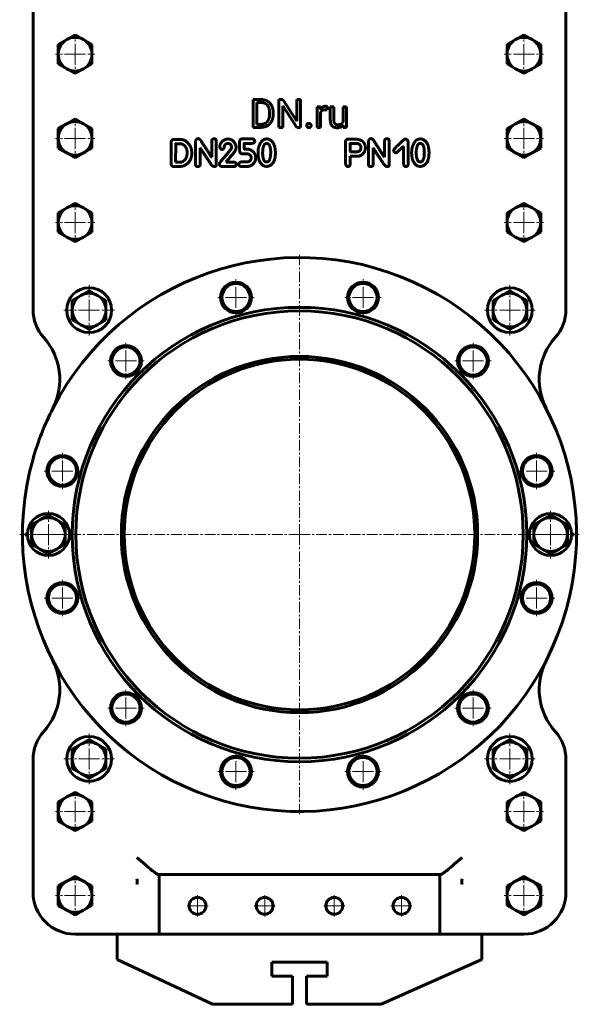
# Model space of a CAD drawing. Header units: millimetres. Extents: x -200 to 200, y -767 to 768.
# Tile 1 of 2: x -200 to 200, y -767 to -65. Entities that reach past the tile are written whole.
import ezdxf

# ---------------------------------------------------------------- set-up
doc = ezdxf.new("R2010")
doc.units = ezdxf.units.MM
doc.linetypes.add('K5LT_AXLED', pattern=[12, 7.5, -1.5, 1.5, -1.5])
doc.linetypes.add('K5LT_BASIC', pattern=[0])
doc.layers.add('Системный слой (1)', color=7, linetype='Continuous', true_color=0x6c6c6c)

# ---------------------------------------------------------------- blocks, each defined once
blk = doc.blocks.new('U14')
at = {"layer": 'Системный слой (1)', "color": 30, "linetype": 'K5LT_AXLED', "lineweight": 18, "true_color": 0xff8000}
for q in [(-179.04, -415.5), (-196.04, -432.5), (-162.04, -432.5), (-179.04, -449.5)]:
    blk.add_line((-179.04, -432.5), q, dxfattribs=at)
blk = doc.blocks.new('U15')
at = {"layer": 'Системный слой (1)', "color": 30, "linetype": 'K5LT_AXLED', "lineweight": 18, "true_color": 0xff8000}
for q in [(-169.04, -464.79), (-182.04, -477.79), (-156.04, -477.79), (-169.04, -490.79)]:
    blk.add_line((-169.04, -477.79), q, dxfattribs=at)
blk = doc.blocks.new('U16')
at = {"layer": 'Системный слой (1)', "color": 30, "linetype": 'K5LT_AXLED', "lineweight": 18, "true_color": 0xff8000}
for q in [(-169.04, -374.21), (-182.04, -387.21), (-156.04, -387.21), (-169.04, -400.21)]:
    blk.add_line((-169.04, -387.21), q, dxfattribs=at)
blk = doc.blocks.new('U17')
at = {"layer": 'Системный слой (1)', "color": 30, "linetype": 'K5LT_AXLED', "lineweight": 18, "true_color": 0xff8000}
for q in [(-160, -676), (-174, -690), (-146, -690), (-160, -704)]:
    blk.add_line((-160, -690), q, dxfattribs=at)
blk = doc.blocks.new('U18')
at = {"layer": 'Системный слой (1)', "color": 30, "linetype": 'K5LT_AXLED', "lineweight": 18, "true_color": 0xff8000}
for q in [(-160, -616), (-174, -630), (-146, -630), (-160, -644)]:
    blk.add_line((-160, -630), q, dxfattribs=at)
blk = doc.blocks.new('U19')
at = {"layer": 'Системный слой (1)', "color": 30, "linetype": 'K5LT_AXLED', "lineweight": 18, "true_color": 0xff8000}
for q in [(-160, -196), (-174, -210), (-146, -210), (-160, -224)]:
    blk.add_line((-160, -210), q, dxfattribs=at)
blk = doc.blocks.new('U20')
at = {"layer": 'Системный слой (1)', "color": 30, "linetype": 'K5LT_AXLED', "lineweight": 18, "true_color": 0xff8000}
for q in [(-160, -136), (-174, -150), (-146, -150), (-160, -164)]:
    blk.add_line((-160, -150), q, dxfattribs=at)
blk = doc.blocks.new('U21')
at = {"layer": 'Системный слой (1)', "color": 30, "linetype": 'K5LT_AXLED', "lineweight": 18, "true_color": 0xff8000}
for q in [(-160, -76), (-174, -90), (-146, -90), (-160, -104)]:
    blk.add_line((-160, -90), q, dxfattribs=at)
blk = doc.blocks.new('U23')
at = {"layer": 'Системный слой (1)', "color": 30, "linetype": 'K5LT_AXLED', "lineweight": 18, "true_color": 0xff8000}
for q in [(-150, -574.5), (-168, -592.5), (-132, -592.5), (-150, -610.5)]:
    blk.add_line((-150, -592.5), q, dxfattribs=at)
blk = doc.blocks.new('U24')
at = {"layer": 'Системный слой (1)', "color": 30, "linetype": 'K5LT_AXLED', "lineweight": 18, "true_color": 0xff8000}
for q in [(-150, -254.5), (-168, -272.5), (-132, -272.5), (-150, -290.5)]:
    blk.add_line((-150, -272.5), q, dxfattribs=at)
blk = doc.blocks.new('U25')
at = {"layer": 'Системный слой (1)', "color": 30, "linetype": 'K5LT_AXLED', "lineweight": 18, "true_color": 0xff8000}
for q in [(-123.74, -543.24), (-136.74, -556.24), (-110.74, -556.24), (-123.74, -569.24)]:
    blk.add_line((-123.74, -556.24), q, dxfattribs=at)
blk = doc.blocks.new('U26')
at = {"layer": 'Системный слой (1)', "color": 30, "linetype": 'K5LT_AXLED', "lineweight": 18, "true_color": 0xff8000}
for q in [(-123.74, -295.76), (-136.74, -308.76), (-110.74, -308.76), (-123.74, -321.76)]:
    blk.add_line((-123.74, -308.76), q, dxfattribs=at)
blk = doc.blocks.new('U27')
at = {"layer": 'Системный слой (1)', "color": 30, "linetype": 'K5LT_AXLED', "lineweight": 18, "true_color": 0xff8000}
for q in [(-72.71, -689.29), (-80.71, -697.29), (-64.71, -697.29), (-72.71, -705.29)]:
    blk.add_line((-72.71, -697.29), q, dxfattribs=at)
blk = doc.blocks.new('U29')
at = {"layer": 'Системный слой (1)', "color": 30, "linetype": 'K5LT_AXLED', "lineweight": 18, "true_color": 0xff8000}
for q in [(-45.29, -588.54), (-58.29, -601.54), (-32.29, -601.54), (-45.29, -614.54)]:
    blk.add_line((-45.29, -601.54), q, dxfattribs=at)
blk = doc.blocks.new('U30')
at = {"layer": 'Системный слой (1)', "color": 30, "linetype": 'K5LT_AXLED', "lineweight": 18, "true_color": 0xff8000}
for q in [(-45.29, -250.46), (-58.29, -263.46), (-32.29, -263.46), (-45.29, -276.46)]:
    blk.add_line((-45.29, -263.46), q, dxfattribs=at)
blk = doc.blocks.new('U31')
at = {"layer": 'Системный слой (1)', "color": 30, "linetype": 'K5LT_AXLED', "lineweight": 18, "true_color": 0xff8000}
for q in [(-24.81, -689.29), (-32.81, -697.29), (-16.81, -697.29), (-24.81, -705.29)]:
    blk.add_line((-24.81, -697.29), q, dxfattribs=at)
blk = doc.blocks.new('U34')
at = {"layer": 'Системный слой (1)', "color": 30, "linetype": 'K5LT_AXLED', "lineweight": 18, "true_color": 0xff8000}
for q in [(0, -233), (-199.5, -432.5), (199.5, -432.5), (0, -632)]:
    blk.add_line((0, -432.5), q, dxfattribs=at)
blk = doc.blocks.new('U39')
at = {"layer": 'Системный слой (1)', "color": 30, "linetype": 'K5LT_AXLED', "lineweight": 18, "true_color": 0xff8000}
for q in [(24.81, -689.29), (16.81, -697.29), (32.81, -697.29), (24.81, -705.29)]:
    blk.add_line((24.81, -697.29), q, dxfattribs=at)
blk = doc.blocks.new('U40')
at = {"layer": 'Системный слой (1)', "color": 30, "linetype": 'K5LT_AXLED', "lineweight": 18, "true_color": 0xff8000}
for q in [(45.29, -588.54), (32.29, -601.54), (58.29, -601.54), (45.29, -614.54)]:
    blk.add_line((45.29, -601.54), q, dxfattribs=at)
blk = doc.blocks.new('U41')
at = {"layer": 'Системный слой (1)', "color": 30, "linetype": 'K5LT_AXLED', "lineweight": 18, "true_color": 0xff8000}
for q in [(45.29, -250.46), (32.29, -263.46), (58.29, -263.46), (45.29, -276.46)]:
    blk.add_line((45.29, -263.46), q, dxfattribs=at)
blk = doc.blocks.new('U43')
at = {"layer": 'Системный слой (1)', "color": 30, "linetype": 'K5LT_AXLED', "lineweight": 18, "true_color": 0xff8000}
for q in [(72.71, -689.29), (64.71, -697.29), (80.71, -697.29), (72.71, -705.29)]:
    blk.add_line((72.71, -697.29), q, dxfattribs=at)
blk = doc.blocks.new('U44')
at = {"layer": 'Системный слой (1)', "color": 30, "linetype": 'K5LT_AXLED', "lineweight": 18, "true_color": 0xff8000}
for q in [(123.74, -543.24), (110.74, -556.24), (136.74, -556.24), (123.74, -569.24)]:
    blk.add_line((123.74, -556.24), q, dxfattribs=at)
blk = doc.blocks.new('U45')
at = {"layer": 'Системный слой (1)', "color": 30, "linetype": 'K5LT_AXLED', "lineweight": 18, "true_color": 0xff8000}
for q in [(123.74, -295.76), (110.74, -308.76), (136.74, -308.76), (123.74, -321.76)]:
    blk.add_line((123.74, -308.76), q, dxfattribs=at)
blk = doc.blocks.new('U46')
at = {"layer": 'Системный слой (1)', "color": 30, "linetype": 'K5LT_AXLED', "lineweight": 18, "true_color": 0xff8000}
for q in [(150, -574.5), (132, -592.5), (168, -592.5), (150, -610.5)]:
    blk.add_line((150, -592.5), q, dxfattribs=at)
blk = doc.blocks.new('U47')
at = {"layer": 'Системный слой (1)', "color": 30, "linetype": 'K5LT_AXLED', "lineweight": 18, "true_color": 0xff8000}
for q in [(150, -254.5), (132, -272.5), (168, -272.5), (150, -290.5)]:
    blk.add_line((150, -272.5), q, dxfattribs=at)
blk = doc.blocks.new('U48')
at = {"layer": 'Системный слой (1)', "color": 30, "linetype": 'K5LT_AXLED', "lineweight": 18, "true_color": 0xff8000}
for q in [(160, -676), (146, -690), (174, -690), (160, -704)]:
    blk.add_line((160, -690), q, dxfattribs=at)
blk = doc.blocks.new('U49')
at = {"layer": 'Системный слой (1)', "color": 30, "linetype": 'K5LT_AXLED', "lineweight": 18, "true_color": 0xff8000}
for q in [(160, -616), (146, -630), (174, -630), (160, -644)]:
    blk.add_line((160, -630), q, dxfattribs=at)
blk = doc.blocks.new('U50')
at = {"layer": 'Системный слой (1)', "color": 30, "linetype": 'K5LT_AXLED', "lineweight": 18, "true_color": 0xff8000}
for q in [(160, -196), (146, -210), (174, -210), (160, -224)]:
    blk.add_line((160, -210), q, dxfattribs=at)
blk = doc.blocks.new('U51')
at = {"layer": 'Системный слой (1)', "color": 30, "linetype": 'K5LT_AXLED', "lineweight": 18, "true_color": 0xff8000}
for q in [(160, -136), (146, -150), (174, -150), (160, -164)]:
    blk.add_line((160, -150), q, dxfattribs=at)
blk = doc.blocks.new('U52')
at = {"layer": 'Системный слой (1)', "color": 30, "linetype": 'K5LT_AXLED', "lineweight": 18, "true_color": 0xff8000}
for q in [(160, -76), (146, -90), (174, -90), (160, -104)]:
    blk.add_line((160, -90), q, dxfattribs=at)
blk = doc.blocks.new('U54')
at = {"layer": 'Системный слой (1)', "color": 30, "linetype": 'K5LT_AXLED', "lineweight": 18, "true_color": 0xff8000}
for q in [(169.04, -464.79), (156.04, -477.79), (182.04, -477.79), (169.04, -490.79)]:
    blk.add_line((169.04, -477.79), q, dxfattribs=at)
blk = doc.blocks.new('U55')
at = {"layer": 'Системный слой (1)', "color": 30, "linetype": 'K5LT_AXLED', "lineweight": 18, "true_color": 0xff8000}
for q in [(169.04, -374.21), (156.04, -387.21), (182.04, -387.21), (169.04, -400.21)]:
    blk.add_line((169.04, -387.21), q, dxfattribs=at)
blk = doc.blocks.new('U56')
at = {"layer": 'Системный слой (1)', "color": 30, "linetype": 'K5LT_AXLED', "lineweight": 18, "true_color": 0xff8000}
for q in [(179.04, -415.5), (162.04, -432.5), (196.04, -432.5), (179.04, -449.5)]:
    blk.add_line((179.04, -432.5), q, dxfattribs=at)

msp = doc.modelspace()

# ---------------------------------------------------------------- linework, layer by layer
at = {"layer": 'Системный слой (1)', "color": 150, "linetype": 'K5LT_BASIC', "lineweight": 60, "true_color": 0x0080ff}
for p, q in [((-190, -272.02), (-190, -30)), ((190, -272.02), (190, -30)), ((-160, -76.14), (-166, -79.61)), ((-154, -79.61), (-160, -76.14)), ((154, -79.61), (160, -76.14)), ((160, -76.14), (166, -79.61)), ((-166, -79.61), (-172, -83.07)), ((-172, -83.07), (-172, -90)), ((-148, -83.07), (-154, -79.61)), ((-148, -90), (-148, -83.07)), ((148, -83.07), (154, -79.61)), ((148, -90), (148, -83.07)), ((166, -79.61), (172, -83.07)), ((172, -83.07), (172, -90)), ((-172, -90), (-172, -96.93)), ((-148, -96.93), (-148, -90)), ((148, -96.93), (148, -90)), ((172, -90), (172, -96.93)), ((-172, -96.93), (-166, -100.39)), ((-154, -100.39), (-148, -96.93)), ((154, -100.39), (148, -96.93)), ((172, -96.93), (166, -100.39)), ((-166, -100.39), (-160, -103.86)), ((-160, -103.86), (-154, -100.39)), ((160, -103.86), (154, -100.39)), ((166, -100.39), (160, -103.86)), ((-27.53, -122.29), (-33.15, -122.29)), ((-33.15, -122.29), (-33.15, -142.16)), ((-30.52, -124.45), (-30.52, -140.02)), ((-27.53, -124.45), (-30.52, -124.45)), ((-14.63, -122.29), (-14.63, -142.16)), ((-11.99, -122.29), (-14.63, -122.29)), ((-1.95, -137.66), (-11.99, -122.29)), ((0.65, -122.29), (-1.95, -122.29)), ((-1.95, -122.29), (-1.95, -137.66)), ((0.65, -142.16), (0.65, -122.29)), ((-21.38, -132.83), (-21.38, -131.61)), ((-18.77, -132.83), (-18.77, -131.64)), ((-11.99, -142.16), (-11.99, -126.84)), ((-11.99, -126.84), (-1.99, -142.16)), ((12.51, -127.4), (12.51, -142.16)), ((14.96, -127.4), (12.51, -127.4)), ((15.01, -129.08), (14.96, -127.4)), ((15.03, -142.16), (15.03, -131.67)), ((19.63, -129.66), (19.64, -127.31)), ((24.5, -127.4), (21.98, -127.4)), ((21.98, -127.4), (21.98, -136.92)), ((24.5, -136.95), (24.5, -127.4)), ((31.06, -127.4), (31.06, -138.14)), ((33.6, -127.4), (31.06, -127.4)), ((33.6, -142.16), (33.6, -127.4)), ((-166, -139.61), (-172, -143.07)), ((-160, -136.14), (-166, -139.61)), ((-154, -139.61), (-160, -136.14)), ((-148, -143.07), (-154, -139.61)), ((-30.52, -140.02), (-27.77, -140.02)), ((148, -143.07), (154, -139.61)), ((154, -139.61), (160, -136.14)), ((160, -136.14), (166, -139.61)), ((166, -139.61), (172, -143.07)), ((-172, -143.07), (-172, -150)), ((-148, -150), (-148, -143.07)), ((-33.15, -142.16), (-27.77, -142.16)), ((-14.63, -142.16), (-11.99, -142.16)), ((-1.99, -142.16), (0.65, -142.16)), ((12.51, -142.16), (15.03, -142.16)), ((31.13, -140.7), (31.19, -142.16)), ((31.19, -142.16), (33.6, -142.16)), ((148, -150), (148, -143.07)), ((172, -143.07), (172, -150)), ((-172, -150), (-172, -156.93)), ((-148, -156.93), (-148, -150)), ((-91.47, -152.59), (-91.47, -168.46)), ((-89.49, -150.76), (-89.97, -150.79)), ((-84.91, -150.76), (-89.49, -150.76)), ((-88.26, -153.96), (-88.31, -166.94)), ((-85.13, -153.81), (-88.11, -153.81)), ((-74.06, -152.08), (-74.06, -168.7)), ((-62.61, -152.16), (-62.61, -163.46)), ((-59.32, -169.15), (-59.32, -152.08)), ((-51.04, -153.62), (-50.51, -153.62)), ((-42.67, -152.3), (-42.67, -158.47)), ((-33.88, -150.29), (-40.82, -150.37)), ((-39.43, -157.15), (-39.43, -153.75)), ((-39.28, -153.6), (-34.03, -153.6)), ((32.78, -152.34), (32.85, -167.23)), ((38.65, -150.55), (34.52, -150.55)), ((41.7, -153.71), (36.2, -153.71)), ((49.24, -152.08), (49.24, -168.7)), ((60.69, -152.16), (60.69, -163.46)), ((63.97, -169.15), (63.97, -152.08)), ((77.49, -168.31), (77.49, -152.74)), ((148, -156.93), (148, -150)), ((172, -150), (172, -156.93)), ((-172, -156.93), (-166, -160.39)), ((-166, -160.39), (-160, -163.86)), ((-160, -163.86), (-154, -160.39)), ((-154, -160.39), (-148, -156.93)), ((-80.17, -160.68), (-80.17, -159.76)), ((-70.86, -168.7), (-70.86, -156.82)), ((-70.86, -156.82), (-70.71, -156.82)), ((-48.91, -157.88), (-53.93, -163.89)), ((-48.45, -156.5), (-48.45, -156.67)), ((-45.19, -156.28), (-45.34, -155.06)), ((-36.8, -157.77), (-38.89, -157.77)), ((-26.25, -159.02), (-26.32, -160.57)), ((-17.19, -160.2), (-17.19, -160.13)), ((36.13, -159.45), (36.28, -159.6)), ((36.28, -159.6), (40.48, -159.6)), ((52.44, -156.82), (52.59, -156.82)), ((52.44, -168.7), (52.44, -156.82)), ((68.54, -160.27), (68.76, -160.27)), ((73.96, -155.75), (74.26, -155.75)), ((74.26, -155.75), (74.26, -168.16)), ((83.29, -159.02), (83.22, -160.57)), ((92.35, -160.2), (92.35, -160.13)), ((154, -160.39), (148, -156.93)), ((160, -163.86), (154, -160.39)), ((166, -160.39), (160, -163.86)), ((172, -156.93), (166, -160.39)), ((-88.31, -166.94), (-88.15, -167.02)), ((-88.15, -167.02), (-85.13, -167.02)), ((-62.61, -163.46), (-62.76, -163.46)), ((-57.12, -168.22), (-57.12, -168.37)), ((-52.17, -166.7), (-48.53, -162.21)), ((-52.17, -166.88), (-52.17, -166.7)), ((-47, -166.88), (-52.17, -166.88)), ((-37.27, -166.8), (-41.59, -166.8)), ((-34.49, -163.4), (-34.49, -164.48)), ((-31.25, -164.17), (-31.25, -163.47)), ((-23.65, -166.81), (-22.98, -166.81)), ((36.13, -162.73), (42.54, -162.73)), ((36.13, -168.22), (36.13, -162.73)), ((60.69, -163.46), (60.54, -163.46)), ((85.89, -166.81), (86.56, -166.81)), ((-89.72, -170.07), (-85.51, -170.07)), ((-61.07, -170.04), (-60.55, -170.04)), ((-54.92, -170.15), (-47, -170.15)), ((-45.04, -168.75), (-45.04, -168.52)), ((-41.35, -170.07), (-37.12, -170.07)), ((62.23, -170.04), (62.75, -170.04)), ((-160, -196.14), (-166, -199.61)), ((-154, -199.61), (-160, -196.14)), ((154, -199.61), (160, -196.14)), ((160, -196.14), (166, -199.61)), ((-166, -199.61), (-172, -203.07)), ((-172, -203.07), (-172, -210)), ((-148, -203.07), (-154, -199.61)), ((-148, -210), (-148, -203.07)), ((148, -203.07), (154, -199.61)), ((148, -210), (148, -203.07)), ((166, -199.61), (172, -203.07)), ((172, -203.07), (172, -210)), ((-172, -210), (-172, -216.93)), ((-148, -216.93), (-148, -210)), ((148, -216.93), (148, -210)), ((172, -210), (172, -216.93)), ((-172, -216.93), (-166, -220.39)), ((-154, -220.39), (-148, -216.93)), ((154, -220.39), (148, -216.93)), ((172, -216.93), (166, -220.39)), ((-166, -220.39), (-160, -223.86)), ((-160, -223.86), (-154, -220.39)), ((160, -223.86), (154, -220.39)), ((166, -220.39), (160, -223.86)), ((-150, -258.64), (-156, -262.11)), ((-144, -262.11), (-150, -258.64)), ((144, -262.11), (150, -258.64)), ((150, -258.64), (156, -262.11)), ((-156, -262.11), (-162, -265.57)), ((-162, -265.57), (-162, -272.5)), ((-138, -265.57), (-144, -262.11)), ((-138, -272.5), (-138, -265.57)), ((138, -265.57), (144, -262.11)), ((138, -272.5), (138, -265.57)), ((156, -262.11), (162, -265.57)), ((162, -265.57), (162, -272.5)), ((-162, -272.5), (-162, -279.43)), ((-138, -279.43), (-138, -272.5)), ((138, -279.43), (138, -272.5)), ((162, -272.5), (162, -279.43)), ((-162, -279.43), (-156, -282.89)), ((-144, -282.89), (-138, -279.43)), ((144, -282.89), (138, -279.43)), ((162, -279.43), (156, -282.89)), ((-156, -282.89), (-150, -286.36)), ((-150, -286.36), (-144, -282.89)), ((150, -286.36), (144, -282.89)), ((156, -282.89), (150, -286.36)), ((-179.04, -418.64), (-185.04, -422.11)), ((-173.04, -422.11), (-179.04, -418.64)), ((173.04, -422.11), (179.04, -418.64)), ((179.04, -418.64), (185.04, -422.11)), ((-185.04, -422.11), (-191.04, -425.57)), ((-191.04, -425.57), (-191.04, -432.5)), ((-167.04, -425.57), (-173.04, -422.11)), ((-167.04, -432.5), (-167.04, -425.57)), ((167.04, -425.57), (173.04, -422.11)), ((167.04, -432.5), (167.04, -425.57)), ((185.04, -422.11), (191.04, -425.57)), ((191.04, -425.57), (191.04, -432.5)), ((-191.04, -432.5), (-191.04, -439.43)), ((-167.04, -439.43), (-167.04, -432.5)), ((167.04, -439.43), (167.04, -432.5)), ((191.04, -432.5), (191.04, -439.43)), ((-191.04, -439.43), (-185.04, -442.89)), ((-173.04, -442.89), (-167.04, -439.43)), ((173.04, -442.89), (167.04, -439.43)), ((191.04, -439.43), (185.04, -442.89)), ((-185.04, -442.89), (-179.04, -446.36)), ((-179.04, -446.36), (-173.04, -442.89)), ((179.04, -446.36), (173.04, -442.89)), ((185.04, -442.89), (179.04, -446.36)), ((-156, -582.11), (-162, -585.57)), ((-150, -578.64), (-156, -582.11)), ((-144, -582.11), (-150, -578.64)), ((-138, -585.57), (-144, -582.11)), ((138, -585.57), (144, -582.11)), ((144, -582.11), (150, -578.64)), ((150, -578.64), (156, -582.11)), ((156, -582.11), (162, -585.57)), ((-162, -585.57), (-162, -592.5)), ((-138, -592.5), (-138, -585.57)), ((138, -592.5), (138, -585.57)), ((162, -585.57), (162, -592.5)), ((-190, -592.98), (-190, -687.5)), ((-162, -592.5), (-162, -599.43)), ((-138, -599.43), (-138, -592.5)), ((138, -599.43), (138, -592.5)), ((162, -592.5), (162, -599.43)), ((190, -592.98), (190, -687.5)), ((-162, -599.43), (-156, -602.89)), ((-156, -602.89), (-150, -606.36)), ((-150, -606.36), (-144, -602.89)), ((-144, -602.89), (-138, -599.43)), ((144, -602.89), (138, -599.43)), ((150, -606.36), (144, -602.89)), ((156, -602.89), (150, -606.36)), ((162, -599.43), (156, -602.89)), ((-160, -616.14), (-166, -619.61)), ((-154, -619.61), (-160, -616.14)), ((154, -619.61), (160, -616.14)), ((160, -616.14), (166, -619.61)), ((-166, -619.61), (-172, -623.07)), ((-172, -623.07), (-172, -630)), ((-148, -623.07), (-154, -619.61)), ((-148, -630), (-148, -623.07)), ((148, -623.07), (154, -619.61)), ((148, -630), (148, -623.07)), ((166, -619.61), (172, -623.07)), ((172, -623.07), (172, -630)), ((-172, -630), (-172, -636.93)), ((-148, -636.93), (-148, -630)), ((148, -636.93), (148, -630)), ((172, -630), (172, -636.93)), ((-172, -636.93), (-166, -640.39)), ((-154, -640.39), (-148, -636.93)), ((154, -640.39), (148, -636.93)), ((172, -636.93), (166, -640.39)), ((-166, -640.39), (-160, -643.86)), ((-160, -643.86), (-154, -640.39)), ((160, -643.86), (154, -640.39)), ((166, -640.39), (160, -643.86)), ((-166, -679.61), (-172, -683.07)), ((-160, -676.14), (-166, -679.61)), ((-154, -679.61), (-160, -676.14)), ((-148, -683.07), (-154, -679.61)), ((-100, -675), (-100.45, -675)), ((-84, -675), (-100, -675)), ((-100, -675), (-100, -717.5)), ((84, -675), (-84, -675)), ((100, -675), (84, -675)), ((100, -717.5), (100, -675)), ((100.45, -675), (100, -675)), ((148, -683.07), (154, -679.61)), ((154, -679.61), (160, -676.14)), ((160, -676.14), (166, -679.61)), ((166, -679.61), (172, -683.07)), ((-172, -683.07), (-172, -690)), ((-148, -690), (-148, -683.07)), ((148, -690), (148, -683.07)), ((172, -683.07), (172, -690)), ((-172, -690), (-172, -696.93)), ((-148, -696.93), (-148, -690)), ((148, -696.93), (148, -690)), ((172, -690), (172, -696.93)), ((-172, -696.93), (-166, -700.39)), ((-166, -700.39), (-160, -703.86)), ((-160, -703.86), (-154, -700.39)), ((-154, -700.39), (-148, -696.93)), ((154, -700.39), (148, -696.93)), ((160, -703.86), (154, -700.39)), ((166, -700.39), (160, -703.86)), ((172, -696.93), (166, -700.39)), ((-116, -717.5), (-160, -717.5)), ((-130, -717.5), (-130, -735.54)), ((-116, -717.5), (-100, -717.5)), ((-100, -717.5), (-84, -717.5)), ((-84, -717.5), (84, -717.5)), ((84, -717.5), (100, -717.5)), ((100, -717.5), (116, -717.5)), ((160, -717.5), (116, -717.5)), ((130, -717.5), (130, -735.54)), ((-130, -735.54), (-62.08, -767.5)), ((58.13, -767.5), (130, -735.54)), ((-19.75, -747.5), (-19.75, -737.5)), ((-19.75, -737.5), (19.75, -737.5)), ((19.75, -737.5), (19.75, -747.5)), ((-5, -747.5), (-19.75, -747.5)), ((-5, -767.5), (-5, -747.5)), ((19.75, -747.5), (5, -747.5)), ((5, -747.5), (5, -767.5)), ((-5, -767.5), (-62.08, -767.5)), ((58.13, -767.5), (5, -767.5))]:
    msp.add_line(p, q, dxfattribs=at)
for centre, radius in [((-45.29, -263.46), 11), ((45.29, -263.46), 11), ((-150, -272.5), 16), ((150, -272.5), 16), ((0, -432.5), 162), ((0, -432.5), 159.5), ((-123.74, -308.76), 11), ((123.74, -308.76), 11), ((0, -432.5), 127), ((-169.04, -387.21), 11), ((169.04, -387.21), 11), ((-169.04, -477.79), 11), ((169.04, -477.79), 11), ((-123.74, -556.24), 11), ((123.74, -556.24), 11), ((-150, -592.5), 16), ((150, -592.5), 16), ((-45.29, -601.54), 11), ((45.29, -601.54), 11), ((-72.71, -697.29), 6), ((-24.81, -697.29), 6), ((24.81, -697.29), 6), ((72.71, -697.29), 6)]:
    msp.add_circle(centre, radius, dxfattribs=at)
for centre, radius, start, end in [((-160, -90), 12, 120, 180), ((-160, -90), 12, 60, 120), ((-160, -90), 12, 0, 60), ((160, -90), 12, 120, 180), ((160, -90), 12, 60, 120), ((160, -90), 12, 0, 60), ((-160, -90), 12, 180, 240), ((-160, -90), 12, 300, 0), ((160, -90), 12, 180, 240), ((160, -90), 12, 300, 0), ((-160, -90), 12, 240, 300), ((160, -90), 12, 240, 300), ((-160, -150), 12, 120, 180), ((-160, -150), 12, 60, 120), ((-160, -150), 12, 0, 60), ((160, -150), 12, 120, 180), ((160, -150), 12, 60, 120), ((160, -150), 12, 0, 60), ((-160, -150), 12, 180, 240), ((-160, -150), 12, 300, 0), ((160, -150), 12, 180, 240), ((160, -150), 12, 300, 0), ((-160, -150), 12, 240, 300), ((160, -150), 12, 240, 300), ((-160, -210), 12, 120, 180), ((-160, -210), 12, 60, 120), ((-160, -210), 12, 0, 60), ((160, -210), 12, 120, 180), ((160, -210), 12, 60, 120), ((160, -210), 12, 0, 60), ((-160, -210), 12, 180, 240), ((-160, -210), 12, 300, 0), ((160, -210), 12, 180, 240), ((160, -210), 12, 300, 0), ((-160, -210), 12, 240, 300), ((160, -210), 12, 240, 300), ((0, -432.5), 197.5, 164.15951, 152.903), ((-45.29, -263.46), 10, 0, 180), ((45.29, -263.46), 10, 0, 180), ((-150, -272.5), 12, 120, 180), ((-150, -272.5), 12, 60, 120), ((-150, -272.5), 12, 0, 60), ((-45.29, -263.46), 10, 180, 0), ((45.29, -263.46), 10, 180, 0), ((150, -272.5), 12, 120, 180), ((150, -272.5), 12, 60, 120), ((150, -272.5), 12, 0, 60), ((-160, -272.02), 30, 180, 221.83245), ((-150, -272.5), 12, 180, 240), ((-150, -272.5), 12, 300, 0), ((150, -272.5), 12, 180, 240), ((150, -272.5), 12, 300, 0), ((160, -272.02), 30, 318.16755, 0), ((-150, -272.5), 12, 240, 300), ((150, -272.5), 12, 240, 300), ((-215.88, -322.04), 45, 332.903, 41.83245), ((215.88, -322.04), 45, 138.16755, 207.097), ((-123.74, -308.76), 10, 0, 180), ((123.74, -308.76), 10, 0, 180), ((-123.74, -308.76), 10, 180, 0), ((0, -432.5), 125, 0, 180), ((123.74, -308.76), 10, 180, 0), ((0, -432.5), 197.5, 152.903, 164.15951), ((-169.04, -387.21), 10, 0, 180), ((169.04, -387.21), 10, 0, 180), ((-169.04, -387.21), 10, 180, 0), ((169.04, -387.21), 10, 180, 0), ((-179.04, -432.5), 15, 0, 180), ((-179.04, -432.5), 12, 60, 120), ((179.04, -432.5), 15, 0, 180), ((179.04, -432.5), 12, 60, 120), ((-179.04, -432.5), 12, 120, 180), ((-179.04, -432.5), 12, 0, 60), ((179.04, -432.5), 12, 120, 180), ((179.04, -432.5), 12, 0, 60), ((0, -432.5), 195, 179.66644, 180.33356), ((-179.04, -432.5), 15, 180, 0), ((-179.04, -432.5), 12, 180, 240), ((-179.04, -432.5), 12, 300, 0), ((0, -432.5), 125, 180, 0), ((179.04, -432.5), 15, 180, 0), ((179.04, -432.5), 12, 180, 240), ((179.04, -432.5), 12, 300, 0), ((0, -432.5), 195, 359.66644, 0.33356), ((-179.04, -432.5), 12, 240, 300), ((179.04, -432.5), 12, 240, 300), ((-169.04, -477.79), 10, 0, 180), ((169.04, -477.79), 10, 0, 180), ((-169.04, -477.79), 10, 180, 0), ((169.04, -477.79), 10, 180, 0), ((-215.88, -542.96), 45, 318.16755, 27.097), ((215.88, -542.96), 45, 152.903, 221.83245), ((-123.74, -556.24), 10, 0, 180), ((123.74, -556.24), 10, 0, 180), ((-123.74, -556.24), 10, 180, 0), ((123.74, -556.24), 10, 180, 0), ((-160, -592.98), 30, 138.16755, 180), ((160, -592.98), 30, 0, 41.83245), ((-150, -592.5), 12, 120, 180), ((-150, -592.5), 12, 60, 120), ((-150, -592.5), 12, 0, 60), ((150, -592.5), 12, 120, 180), ((150, -592.5), 12, 60, 120), ((150, -592.5), 12, 0, 60), ((-150, -592.5), 12, 180, 240), ((-150, -592.5), 12, 300, 0), ((-45.29, -601.54), 10, 0, 180), ((45.29, -601.54), 10, 0, 180), ((150, -592.5), 12, 180, 240), ((150, -592.5), 12, 300, 0), ((-150, -592.5), 12, 240, 300), ((-45.29, -601.54), 10, 180, 0), ((45.29, -601.54), 10, 180, 0), ((150, -592.5), 12, 240, 300), ((-160, -630), 12, 120, 180), ((-160, -630), 12, 60, 120), ((-160, -630), 12, 0, 60), ((160, -630), 12, 120, 180), ((160, -630), 12, 60, 120), ((160, -630), 12, 0, 60), ((-160, -630), 12, 180, 240), ((-160, -630), 12, 300, 0), ((160, -630), 12, 180, 240), ((160, -630), 12, 300, 0), ((-160, -630), 12, 240, 300), ((160, -630), 12, 240, 300), ((-160, -690), 12, 120, 180), ((-160, -690), 12, 60, 120), ((-160, -690), 12, 0, 60), ((-123.74, -680.1), 8, 345.45731, 14.54269), ((123.74, -680.1), 8, 165.45731, 194.54269), ((160, -690), 12, 120, 180), ((160, -690), 12, 60, 120), ((160, -690), 12, 0, 60), ((-160, -687.5), 30, 180, 270), ((160, -687.5), 30, 270, 0), ((-160, -690), 12, 180, 240), ((-160, -690), 12, 300, 0), ((160, -690), 12, 180, 240), ((160, -690), 12, 300, 0), ((-160, -690), 12, 240, 300), ((160, -690), 12, 240, 300)]:
    msp.add_arc(centre, radius, start, end, dxfattribs=at)
for points in [[(-18.77, -131.64), (-18.77, -129.48), (-20.02, -126.03), (-22.36, -123.59), (-25.58, -122.29), (-27.53, -122.29)], [(-21.38, -131.61), (-21.38, -129.91), (-22.19, -127.25), (-23.78, -125.4), (-26.05, -124.45), (-27.53, -124.45)], [(-27.77, -142.16), (-25.7, -142.16), (-22.38, -140.86), (-20.02, -138.43), (-18.77, -134.98), (-18.77, -132.83)], [(-27.77, -140.02), (-25.65, -140.02), (-22.81, -138.23), (-21.38, -135), (-21.38, -132.83)], [(15.03, -131.67), (15.29, -131.05), (15.73, -130.59)], [(15.73, -130.59), (16.19, -130.1), (16.86, -129.82)], [(16.86, -129.82), (17.53, -129.55), (18.4, -129.55)], [(18.4, -129.55), (18.76, -129.55), (19.03, -129.57)], [(19.15, -127.18), (18.8, -127.12), (18.52, -127.12)], [(19.03, -129.57), (19.31, -129.59), (19.63, -129.66)], [(19.64, -127.31), (19.51, -127.25), (19.15, -127.18)], [(5.54, -139.74), (5.14, -140.18), (5.14, -140.82)], [(6.71, -139.29), (5.94, -139.29), (5.54, -139.74)], [(7.87, -139.74), (7.47, -139.29), (6.71, -139.29)], [(8.28, -140.82), (8.28, -140.18), (7.87, -139.74)], [(21.98, -136.92), (21.98, -138.39), (22.67, -140.49), (23.31, -141.15)], [(24.73, -138.59), (24.5, -137.94), (24.5, -136.95)], [(25.34, -139.61), (24.95, -139.24), (24.73, -138.59)], [(26.21, -140.14), (25.73, -139.99), (25.34, -139.61)], [(27.22, -140.29), (26.7, -140.29), (26.21, -140.14)], [(29.77, -139.67), (28.83, -140.29), (27.22, -140.29)], [(31.06, -138.14), (30.64, -139.09), (29.77, -139.67)], [(5.14, -140.82), (5.14, -141.45), (5.54, -141.88)], [(5.54, -141.88), (5.94, -142.32), (6.71, -142.32)], [(6.71, -142.32), (7.47, -142.32), (7.87, -141.88)], [(7.87, -141.88), (8.28, -141.45), (8.28, -140.82)], [(23.31, -141.15), (23.96, -141.8), (25.74, -142.43), (26.82, -142.43)], [(-89.97, -150.79), (-91.22, -150.84), (-91.47, -152.59)], [(-88.11, -153.81), (-88.26, -153.84), (-88.26, -153.96)], [(-83.99, -153.96), (-84.7, -153.81), (-85.13, -153.81)], [(-77.8, -155.72), (-80.68, -150.76), (-84.91, -150.76)], [(-80.17, -159.76), (-80.17, -155.49), (-83.99, -153.96)], [(-72.23, -150.18), (-73.73, -150.18), (-74.06, -152.08)], [(-69.55, -152.93), (-70.86, -150.18), (-72.23, -150.18)], [(-62.76, -163.46), (-66.44, -157.63), (-69.55, -152.93)], [(-60.78, -150.25), (-62.61, -150.25), (-62.61, -152.16)], [(-59.32, -152.08), (-59.32, -150.25), (-60.78, -150.25)], [(-53.01, -150.81), (-56.82, -152.72), (-56.82, -156.05)], [(-53.63, -155.75), (-52.9, -153.62), (-51.04, -153.62)], [(-51.04, -150.43), (-51.84, -150.43), (-53.01, -150.81)], [(-45.34, -155.06), (-47.06, -150.43), (-51.04, -150.43)], [(-50.51, -153.62), (-48.45, -154.08), (-48.45, -156.5)], [(-40.82, -150.37), (-42.67, -150.37), (-42.67, -152.3)], [(-39.43, -153.75), (-39.43, -153.63), (-39.28, -153.6)], [(-34.03, -153.6), (-31.95, -153.4), (-31.95, -151.98)], [(-32.02, -151.91), (-32.02, -150.29), (-33.88, -150.29)], [(-31.95, -151.98), (-31.95, -151.91), (-32.02, -151.91)], [(-28.26, -154.13), (-29.51, -156.57), (-29.59, -159.98)], [(-25.57, -150.92), (-27.02, -151.68), (-28.26, -154.13)], [(-23.5, -153.59), (-25.84, -153.59), (-26.25, -159.02)], [(-23.57, -150.4), (-24.83, -150.62), (-25.57, -150.92)], [(-17.93, -154.85), (-19.93, -150.4), (-23.57, -150.4)], [(-20.53, -160.13), (-20.53, -153.59), (-23.5, -153.59)], [(34.52, -150.55), (33.16, -150.55), (32.78, -152.34)], [(36.2, -153.71), (36.05, -153.74), (36.05, -153.88)], [(36.05, -153.88), (36.13, -158.46), (36.13, -159.45)], [(45.46, -152.65), (43.79, -150.51), (38.65, -150.55)], [(43.76, -156.46), (43.76, -154.63), (41.7, -153.71)], [(46.96, -156.85), (47.13, -154.8), (45.46, -152.65)], [(51.06, -150.18), (49.57, -150.18), (49.24, -152.08)], [(53.75, -152.93), (52.44, -150.18), (51.06, -150.18)], [(60.54, -163.46), (56.85, -157.63), (53.75, -152.93)], [(62.52, -150.25), (60.69, -150.25), (60.69, -152.16)], [(63.97, -152.08), (63.97, -150.25), (62.52, -150.25)], [(71.7, -153.56), (67.11, -157.55), (67.11, -158.69)], [(75.47, -150.48), (74.55, -150.48), (71.7, -153.56)], [(77.49, -152.74), (77.1, -150.48), (75.47, -150.48)], [(81.28, -154.13), (80.03, -156.57), (79.95, -159.98)], [(83.96, -150.92), (82.52, -151.68), (81.28, -154.13)], [(86.04, -153.59), (83.7, -153.59), (83.29, -159.02)], [(85.97, -150.4), (84.71, -150.62), (83.96, -150.92)], [(91.61, -154.85), (89.61, -150.4), (85.97, -150.4)], [(89.01, -160.13), (89.01, -153.59), (86.04, -153.59)], [(-82.16, -169.45), (-76.81, -166.65), (-76.81, -160.68)], [(-80.94, -164.19), (-80.17, -162.79), (-80.17, -160.68)], [(-76.81, -160.68), (-76.81, -157.66), (-77.8, -155.72)], [(-70.71, -156.82), (-68.85, -159.95), (-64.37, -166.58)], [(-56.82, -156.05), (-56.54, -157.88), (-55.14, -157.88)], [(-55.14, -157.88), (-55.02, -157.8), (-54.77, -157.8)], [(-54.77, -157.8), (-53.63, -157.4), (-53.63, -155.75)], [(-48.45, -156.67), (-48.45, -157.18), (-48.91, -157.88)], [(-48.53, -162.21), (-45.19, -158.88), (-45.19, -156.28)], [(-42.67, -158.47), (-42.67, -161.01), (-40.67, -161.01)], [(-40.67, -161.01), (-36.12, -161.03), (-36.12, -161.25)], [(-38.89, -157.77), (-39.43, -157.77), (-39.43, -157.15)], [(-32.19, -160.55), (-34.41, -157.77), (-36.8, -157.77)], [(-36.12, -161.25), (-34.49, -162.22), (-34.49, -163.4)], [(-31.25, -163.47), (-31.25, -162.4), (-32.19, -160.55)], [(-29.59, -159.98), (-29.59, -162.84), (-28.78, -165.62)], [(-26.32, -160.57), (-26.01, -166.81), (-23.65, -166.81)], [(-21.95, -169.78), (-17.19, -168.17), (-17.19, -160.2)], [(-20.68, -162.73), (-20.53, -160.9), (-20.53, -160.13)], [(-17.19, -160.13), (-17.19, -157.71), (-17.93, -154.85)], [(40.48, -159.6), (43.76, -159.6), (43.76, -156.46)], [(42.54, -162.73), (46.96, -160.81), (46.96, -156.85)], [(52.59, -156.82), (54.45, -159.95), (58.93, -166.58)], [(67.11, -158.69), (67.48, -160.27), (68.54, -160.27)], [(68.76, -160.27), (69.46, -160.26), (73.96, -155.75)], [(79.95, -159.98), (79.95, -162.84), (80.76, -165.62)], [(83.22, -160.57), (83.52, -166.81), (85.89, -166.81)], [(87.59, -169.78), (92.35, -168.17), (92.35, -160.2)], [(88.86, -162.73), (89.01, -160.9), (89.01, -160.13)], [(92.35, -160.13), (92.35, -157.71), (91.61, -154.85)], [(-91.47, -168.46), (-91.4, -169.86), (-89.72, -170.07)], [(-85.13, -167.02), (-82.77, -167.02), (-80.94, -164.19)], [(-64.37, -166.58), (-62.14, -170.04), (-61.07, -170.04)], [(-53.93, -163.89), (-57.12, -167.23), (-57.12, -168.22)], [(-57.12, -168.37), (-57.04, -169.85), (-54.92, -170.15)], [(-45.04, -168.52), (-45.04, -167.12), (-47, -166.88)], [(-41.59, -166.8), (-43.21, -167.07), (-43.21, -168.26)], [(-43.21, -168.26), (-43.21, -169.92), (-41.35, -170.07)], [(-34.49, -164.48), (-35.26, -166.8), (-37.27, -166.8)], [(-34.73, -169.49), (-31.25, -167.35), (-31.25, -164.17)], [(-28.78, -165.62), (-27, -170), (-23.57, -170)], [(-22.98, -166.81), (-21.37, -166.81), (-20.68, -162.73)], [(32.85, -167.23), (32.85, -170.13), (34.52, -170.13)], [(34.52, -170.13), (35.95, -170.13), (36.13, -168.22)], [(58.93, -166.58), (61.15, -170.04), (62.23, -170.04)], [(74.26, -168.16), (74.51, -170.19), (75.84, -170.13)], [(75.84, -170.13), (77.32, -170.13), (77.49, -168.31)], [(80.76, -165.62), (82.53, -170), (85.97, -170)], [(86.56, -166.81), (88.17, -166.81), (88.86, -162.73)], [(-85.51, -170.07), (-84.29, -170.07), (-82.16, -169.45)], [(-74.06, -168.7), (-74.06, -170.1), (-72.53, -170.1)], [(-72.53, -170.1), (-70.86, -170.1), (-70.86, -168.7)], [(-60.55, -170.04), (-59.32, -170.04), (-59.32, -169.15)], [(-47, -170.15), (-45.32, -170.19), (-45.04, -168.75)], [(-37.12, -170.07), (-36.5, -170.07), (-34.73, -169.49)], [(-23.57, -170), (-22.61, -170), (-21.95, -169.78)], [(49.24, -168.7), (49.24, -170.1), (50.76, -170.1)], [(50.76, -170.1), (52.44, -170.1), (52.44, -168.7)], [(62.75, -170.04), (63.97, -170.04), (63.97, -169.15)], [(85.97, -170), (86.93, -170), (87.59, -169.78)]]:
    msp.add_open_spline(points, degree=2, dxfattribs=at)
for points, degree, knots in [([(18.52, -127.12), (17.32, -127.12), (15.59, -128.15), (15.02, -129.07), (15.01, -129.08)], 2, [0, 0, 0, 1.487612, 2.975224, 3, 3, 3]), ([(26.82, -142.43), (28.4, -142.43), (30.49, -141.47), (31.13, -140.7)], 2, [0, 0, 0, 1.060722, 2, 2, 2]), ([(-116, -662.75), (-114.21, -664.32), (-112.26, -666.03), (-108.52, -669.25), (-106.73, -670.76), (-104.18, -672.79), (-103.15, -673.58), (-101.47, -674.68), (-100.82, -675), (-100.45, -675)], 3, [0, 0, 0, 0, 0.715436, 0.715436, 1.430871, 1.430871, 1.915357, 1.915357, 2.399842, 2.399842, 2.399842, 2.399842]), ([(100.45, -675), (100.82, -675), (101.47, -674.68), (103.15, -673.58), (104.18, -672.79), (106.73, -670.76), (108.52, -669.25), (112.26, -666.03), (114.21, -664.32), (116, -662.75)], 3, [6.16441, 6.16441, 6.16441, 6.16441, 6.648895, 6.648895, 7.133381, 7.133381, 7.848817, 7.848817, 8.564252, 8.564252, 8.564252, 8.564252])]:
    msp.add_open_spline(points, degree=degree, knots=knots, dxfattribs=at)

# ---------------------------------------------------------------- block references
at = {"layer": 'Системный слой (1)'}
for name in ['U21', 'U52', 'U20', 'U51', 'U19', 'U50', 'U34', 'U30', 'U41', 'U24', 'U47', 'U26', 'U45', 'U16', 'U55', 'U14', 'U56', 'U15', 'U54', 'U25', 'U44', 'U23', 'U46', 'U29', 'U40', 'U18', 'U49', 'U17', 'U48', 'U27', 'U31', 'U39', 'U43']:
    msp.add_blockref(name, (0, 0), dxfattribs=at)

doc.saveas('drawing.dxf')
